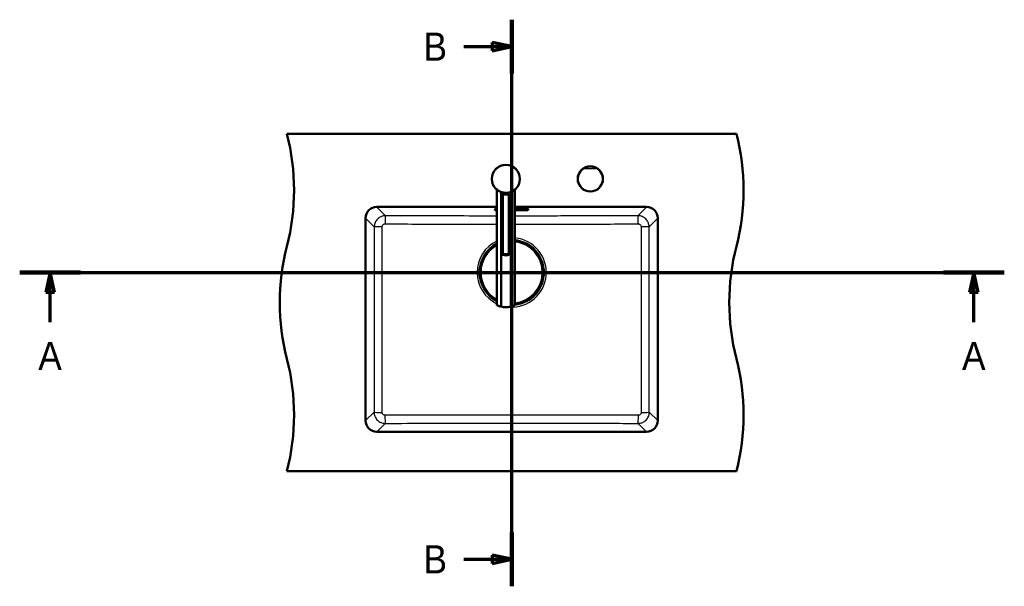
# Model space of a CAD drawing. Header units: millimetres. Extents: x 100 to 2000, y 93 to 4058.
# Tile 19 of 19: x 191 to 1943, y 3050 to 4058. Entities that reach past the tile are written whole.
import ezdxf

# ---------------------------------------------------------------- set-up
doc = ezdxf.new("R2010")
doc.units = ezdxf.units.MM
doc.header["$LTSCALE"] = 10
for name, color, linetype, lineweight in [('Section View Lines(ISO)', 7, 'Continuous', 70), ('Visible Edges(ISO)', 7, 'Continuous', 50), ('Visible Tangent Edges(ISO)', 7, 'Continuous', 25)]:
    doc.layers.add(name, color=color, linetype=linetype, lineweight=lineweight)
doc.styles.add('Text__5.0mm', font='arial.ttf', dxfattribs={"width": 0.9})

# ---------------------------------------------------------------- blocks, each defined once
blk = doc.blocks.new('2dTransSection0')
at = {"layer": 'Section View Lines(ISO)', "linetype": 'Continuous'}
for p, q in [((19.12, 360.85), (194.35, 360.85)), ((24.54, 360.85), (23.79, 357.35)), ((24.54, 357.35), (24.54, 360.85)), ((25.29, 357.35), (24.54, 360.85)), ((188.93, 360.85), (188.18, 357.35)), ((188.93, 357.35), (188.93, 360.85)), ((189.68, 357.35), (188.93, 360.85)), ((23.79, 357.35), (25.29, 357.35)), ((24.54, 352), (24.54, 357.35)), ((188.18, 357.35), (189.68, 357.35)), ((188.93, 352), (188.93, 357.35))]:
    blk.add_line(p, q, dxfattribs=at)
at = {"layer": 'Section View Lines(ISO)', "linetype": 'Continuous', "lineweight": 140}
for p, q in [((19.12, 360.85), (29.96, 360.85)), ((183.51, 360.85), (194.35, 360.85))]:
    blk.add_line(p, q, dxfattribs=at)
at = {"layer": 'Section View Lines(ISO)', "linetype": 'Continuous', "flags": 128}
for points in [[(25.29, 357.35), (24.54, 360.85)], [(189.68, 357.35), (188.93, 360.85)]]:
    blk.add_lwpolyline(points, dxfattribs=at)
at = {"layer": 'Section View Lines(ISO)'}
for points in [[(25.29, 357.35), (24.54, 360.85), (23.79, 357.35), (25.29, 357.35)], [(189.68, 357.35), (188.93, 360.85), (188.18, 357.35), (189.68, 357.35)]]:
    blk.add_solid(points, dxfattribs=at)
at = {"layer": 'Section View Lines(ISO)', "char_height": 5, "attachment_point": 7, "style": 'Text__5.0mm'}
for insert in [(22.43, 343.5), (186.82, 343.5)]:
    blk.add_mtext('A', dxfattribs=dict(at, insert=insert))
blk = doc.blocks.new('2dTransSection1')
at = {"layer": 'Section View Lines(ISO)', "linetype": 'Continuous'}
for p, q in [((106.68, 305.01), (106.68, 405.82)), ((106.68, 401.02), (103.18, 401.77)), ((103.18, 401.77), (103.18, 400.27)), ((98.19, 401.02), (103.18, 401.02)), ((103.18, 401.02), (106.68, 401.02)), ((103.18, 400.27), (106.68, 401.02)), ((106.68, 309.81), (103.18, 310.56)), ((103.18, 310.56), (103.18, 309.06)), ((98.19, 309.81), (103.18, 309.81)), ((103.18, 309.81), (106.68, 309.81)), ((103.18, 309.06), (106.68, 309.81))]:
    blk.add_line(p, q, dxfattribs=at)
at = {"layer": 'Section View Lines(ISO)', "linetype": 'Continuous', "lineweight": 140}
for p, q in [((106.68, 396.22), (106.68, 405.82)), ((106.68, 305.01), (106.68, 314.61))]:
    blk.add_line(p, q, dxfattribs=at)
at = {"layer": 'Section View Lines(ISO)', "linetype": 'Continuous', "flags": 128}
for points in [[(103.18, 400.27), (106.68, 401.02)], [(103.18, 309.06), (106.68, 309.81)]]:
    blk.add_lwpolyline(points, dxfattribs=at)
at = {"layer": 'Section View Lines(ISO)'}
for points in [[(103.18, 400.27), (106.68, 401.02), (103.18, 401.77), (103.18, 400.27)], [(103.18, 309.06), (106.68, 309.81), (103.18, 310.56), (103.18, 309.06)]]:
    blk.add_solid(points, dxfattribs=at)
at = {"layer": 'Section View Lines(ISO)', "char_height": 5, "attachment_point": 7, "style": 'Text__5.0mm'}
for insert in [(90.98, 398.52), (90.98, 307.31)]:
    blk.add_mtext('B', dxfattribs=dict(at, insert=insert))

msp = doc.modelspace()

# ---------------------------------------------------------------- linework, layer by layer
at = {"layer": 'Visible Edges(ISO)'}
for p, q in [((666.75, 3854.93), (1466.75, 3854.93)), ((1040.48, 3755.72), (1040.48, 3550.47)), ((1047.89, 3751.45), (1047.89, 3547.67)), ((1052.48, 3746.73), (1052.48, 3750.26)), ((1060.48, 3746.73), (1060.48, 3750.26)), ((1065.07, 3547.67), (1065.07, 3751.45)), ((1072.48, 3755.72), (1072.48, 3550.47)), ((1049.7, 3641.16), (1049.7, 3744.85)), ((1051, 3641.74), (1051, 3746.34)), ((1061.96, 3641.74), (1061.96, 3746.34)), ((1063.26, 3641.16), (1063.26, 3744.85)), ((826.75, 3724.93), (1040.48, 3724.93)), ((1036.75, 3719.89), (1036.75, 3720.76)), ((1037.25, 3720.54), (1037.25, 3720.96)), ((1039.75, 3721.21), (1039.75, 3720.34)), ((1072.48, 3724.93), (1306.75, 3724.93)), ((1072.48, 3721.37), (1089.75, 3721.37)), ((1072.48, 3721.3), (1089.25, 3721.3)), ((1072.48, 3720.61), (1078.25, 3720.61)), ((1072.56, 3720.43), (1072.48, 3720.43)), ((1072.56, 3720.42), (1072.48, 3720.42)), ((1072.9, 3720.36), (1072.48, 3720.33)), ((1073.01, 3720.36), (1072.48, 3720.32)), ((1072.48, 3720.36), (1072.56, 3720.36)), ((1072.48, 3720.25), (1073.01, 3720.2)), ((1072.56, 3720.21), (1072.48, 3720.21)), ((1072.56, 3720.2), (1072.48, 3720.2)), ((1072.48, 3720.14), (1072.56, 3720.14)), ((1078.25, 3719.96), (1072.48, 3719.96)), ((1078.25, 3719.95), (1072.48, 3719.95)), ((1072.48, 3719.58), (1089.25, 3719.58)), ((1089.75, 3719.28), (1072.48, 3719.28)), ((1072.56, 3720.42), (1072.56, 3720.43)), ((1072.56, 3720.36), (1072.56, 3720.42)), ((1072.56, 3720.2), (1072.56, 3720.21)), ((1072.56, 3720.14), (1072.56, 3720.2)), ((1074.31, 3720.43), (1072.81, 3720.43)), ((1072.81, 3720.42), (1072.81, 3720.43)), ((1074.31, 3720.42), (1072.81, 3720.42)), ((1072.81, 3720.42), (1072.81, 3720.36)), ((1072.81, 3720.36), (1073.01, 3720.36)), ((1072.91, 3720.21), (1072.81, 3720.21)), ((1072.81, 3720.2), (1072.81, 3720.21)), ((1073.01, 3720.2), (1072.81, 3720.2)), ((1072.81, 3720.2), (1072.81, 3720.14)), ((1072.81, 3720.14), (1074.52, 3720.14)), ((1073.35, 3720.3), (1074.04, 3720.36)), ((1074.31, 3720.2), (1073.35, 3720.3)), ((1074.31, 3720.21), (1073.4, 3720.31)), ((1074.04, 3720.36), (1074.31, 3720.36)), ((1074.31, 3720.42), (1074.31, 3720.43)), ((1074.31, 3720.36), (1074.31, 3720.42)), ((1074.52, 3720.21), (1074.31, 3720.21)), ((1074.31, 3720.2), (1074.31, 3720.21)), ((1074.52, 3720.2), (1074.31, 3720.2)), ((1074.52, 3720.2), (1074.52, 3720.21)), ((1074.52, 3720.14), (1074.52, 3720.2)), ((1077.76, 3720.43), (1074.8, 3720.43)), ((1074.8, 3720.42), (1074.8, 3720.43)), ((1077.76, 3720.42), (1074.8, 3720.42)), ((1074.8, 3720.42), (1074.8, 3720.36)), ((1074.8, 3720.36), (1075.11, 3720.36)), ((1075.11, 3720.21), (1074.8, 3720.21)), ((1074.8, 3720.2), (1074.8, 3720.21)), ((1075.11, 3720.2), (1074.8, 3720.2)), ((1074.8, 3720.2), (1074.8, 3720.14)), ((1074.8, 3720.14), (1077.76, 3720.14)), ((1075.11, 3720.36), (1075.11, 3720.2)), ((1076.37, 3720.31), (1076.37, 3720.36)), ((1076.37, 3720.36), (1077.06, 3720.36)), ((1077, 3720.32), (1076.37, 3720.32)), ((1077, 3720.31), (1076.37, 3720.31)), ((1076.37, 3720.2), (1076.37, 3720.26)), ((1076.37, 3720.26), (1077, 3720.26)), ((1077.06, 3720.21), (1076.37, 3720.21)), ((1077.06, 3720.2), (1076.37, 3720.2)), ((1077, 3720.31), (1077, 3720.32)), ((1077, 3720.26), (1077, 3720.31)), ((1077.06, 3720.36), (1077.06, 3720.34)), ((1077.06, 3720.34), (1077.76, 3720.34)), ((1077.76, 3720.24), (1077.06, 3720.24)), ((1077.06, 3720.23), (1077.06, 3720.24)), ((1077.76, 3720.23), (1077.06, 3720.23)), ((1077.06, 3720.23), (1077.06, 3720.2)), ((1077.76, 3720.42), (1077.76, 3720.43)), ((1077.76, 3720.34), (1077.76, 3720.42)), ((1077.76, 3720.23), (1077.76, 3720.24)), ((1077.76, 3720.14), (1077.76, 3720.23)), ((1078.25, 3720.61), (1078.25, 3719.95)), ((1092.75, 3720.34), (1092.75, 3721.21)), ((1095.25, 3720.96), (1095.25, 3720.54)), ((1096.75, 3720.76), (1096.75, 3719.89)), ((806.75, 3344.93), (806.75, 3704.93)), ((1326.75, 3704.93), (1326.75, 3344.93)), ((1009.35, 3604.2), (1009.35, 3612.86)), ((1009.9, 3614.31), (1009.95, 3614.31)), ((1010.1, 3614.36), (1010, 3614.36)), ((1010.43, 3614.36), (1010.1, 3614.36)), ((1010.15, 3614.11), (1010.15, 3609.73)), ((1010.15, 3612.9), (1010.3, 3612.9)), ((1123.41, 3614.36), (1123.08, 3614.36)), ((1123.21, 3612.9), (1123.35, 3612.9)), ((1123.35, 3614.11), (1123.35, 3609.73)), ((1123.51, 3614.36), (1123.41, 3614.36)), ((1123.61, 3614.31), (1123.55, 3614.31)), ((1124.15, 3604.2), (1124.15, 3612.86)), ((1009.63, 3609.53), (1009.75, 3609.53)), ((1009.75, 3607.53), (1009.63, 3607.53)), ((1009.75, 3609.53), (1009.95, 3609.53)), ((1009.95, 3607.53), (1009.75, 3607.53)), ((1009.95, 3602.76), (1009.9, 3602.76)), ((1010, 3602.7), (1010.1, 3602.7)), ((1010.1, 3602.7), (1010.43, 3602.7)), ((1010.15, 3607.33), (1010.15, 3602.96)), ((1010.15, 3604.16), (1010.3, 3604.16)), ((1123.08, 3602.7), (1123.41, 3602.7)), ((1123.21, 3604.16), (1123.35, 3604.16)), ((1123.35, 3607.33), (1123.35, 3602.96)), ((1123.41, 3602.7), (1123.51, 3602.7)), ((1123.55, 3609.53), (1123.75, 3609.53)), ((1123.75, 3607.53), (1123.55, 3607.53)), ((1123.55, 3602.76), (1123.61, 3602.76)), ((1123.75, 3609.53), (1123.87, 3609.53)), ((1123.87, 3607.53), (1123.75, 3607.53)), ((1306.75, 3324.93), (826.75, 3324.93)), ((666.75, 3254.93), (1466.75, 3254.93))]:
    msp.add_line(p, q, dxfattribs=at)
for centre, radius in [((1056.48, 3774.93), 25), ((1206.75, 3774.93), 22.5)]:
    msp.add_circle(centre, radius, dxfattribs=at)
for centre, radius, start, end in [((279.46, 3754.93), 400, 345.52249, 14.47751), ((1079.46, 3754.93), 400, 345.52249, 14.47751), ((826.75, 3704.93), 20, 90, 180), ((1306.75, 3704.93), 20, 0, 90), ((1066.75, 3608.53), 56.63, 4.54627, 84.19753), ((1054.05, 3554.93), 400, 165.52249, 194.47751), ((1066.75, 3608.53), 56.63, 117.64637, 175.45373), ((1854.05, 3554.93), 400, 165.52249, 194.47751), ((1009.95, 3614.11), 0.2, 0, 90), ((1009.95, 3609.73), 0.2, 270, 0), ((1123.55, 3614.11), 0.2, 90, 180), ((1123.55, 3609.73), 0.2, 180, 270), ((1009.95, 3607.33), 0.2, 0, 90), ((1009.95, 3602.96), 0.2, 270, 0), ((1066.75, 3608.53), 56.63, 184.54627, 242.35363), ((1066.75, 3608.53), 56.63, 275.80247, 355.45373), ((1123.55, 3607.33), 0.2, 90, 180), ((1123.55, 3602.96), 0.2, 180, 270), ((1056.48, 3581.6), 35, 255.79658, 284.20342), ((279.46, 3354.93), 400, 345.52249, 14.47751), ((1079.46, 3354.93), 400, 345.52249, 14.47751), ((826.75, 3344.93), 20, 180, 270), ((1306.75, 3344.93), 20, 270, 0)]:
    msp.add_arc(centre, radius, start, end, dxfattribs=at)
for centre, major_axis, ratio, start_param, end_param in [((1056.48, 3729.78), (-18, 0), 0.9659258, 4.712389, 5.0215823), ((1056.48, 3729.78), (-18, 0), 0.9659258, 4.4031957, 4.712389), ((1043.75, 3720.76), (-7, 0), 0.0871557, 5.1992807, 6.2831853), ((1043.75, 3719.89), (-7, 0), 0.0871557, 0, 1.0839046), ((1089.75, 3720.76), (7, 0), 0.0871557, 0, 1.5707963), ((1089.75, 3719.89), (7, 0), 0.0871557, 4.712389, 6.2831853), ((1056.48, 3658.3), (18, 0), 0.9659258, 4.4031957, 5.0215823), ((1056.48, 3656.23), (-18, 0), 0.9659258, 1.261603, 1.8799896), ((1010.1, 3613.76), (0, 0.6), 0.9986295, 0, 0.5235988), ((1009.9, 3614.11), (-0.1, 0.173), 0.9993145, 5.7595865, 6.2831853), ((1123.41, 3613.76), (0, 0.6), 0.9986295, 5.7595865, 6.2831853), ((1123.61, 3614.11), (0, 0.2), 0.9986295, 5.7595865, 6.2831853), ((1009.9, 3602.96), (0, -0.2), 0.9986295, 5.7595865, 6.2831853), ((1010.1, 3603.3), (0, -0.6), 0.9986295, 5.7595865, 6.2831853), ((1123.41, 3603.3), (0, -0.6), 0.9986295, 0, 0.5235988), ((1123.61, 3602.96), (0.1, -0.173), 0.9993145, 5.7595865, 6.2831853)]:
    msp.add_ellipse(centre, major_axis=major_axis, ratio=ratio, start_param=start_param, end_param=end_param, dxfattribs=at)
for points, knots in [([(1051, 3746.34), (1050.69, 3746.14), (1050.42, 3745.93), (1049.87, 3745.38), (1049.7, 3745.07), (1049.7, 3744.85)], [1.65377546, 1.65377546, 1.65377546, 1.65377546, 1.80778066, 1.80778066, 2.06615044, 2.06615044, 2.06615044, 2.06615044]), ([(1063.26, 3744.85), (1063.26, 3745.07), (1063.09, 3745.38), (1062.53, 3745.93), (1062.27, 3746.14), (1061.96, 3746.34)], [0, 0, 0, 0, 0.25836978, 0.25836978, 0.41237498, 0.41237498, 0.41237498, 0.41237498]), ([(1036.96, 3720.89), (1036.96, 3720.89), (1036.99, 3720.9), (1037.13, 3720.94), (1037.29, 3720.97), (1037.77, 3721.05), (1038.14, 3721.09), (1039.05, 3721.17), (1039.6, 3721.21), (1040.3, 3721.24), (1040.39, 3721.24), (1040.48, 3721.25)], [0.19165874, 0.19165874, 0.19165874, 0.19165874, 0.29951001, 0.29951001, 0.50335049, 0.50335049, 0.78518413, 0.78518413, 1.09346194, 1.09346194, 1.13911841, 1.13911841, 1.13911841, 1.13911841]), ([(1039.75, 3720.34), (1039.75, 3720.28), (1039.77, 3720.22), (1039.81, 3720.11), (1039.83, 3720.06), (1039.89, 3719.98), (1039.93, 3719.95), (1040, 3719.89), (1040.04, 3719.87), (1040.14, 3719.82), (1040.2, 3719.8), (1040.33, 3719.76), (1040.4, 3719.75), (1040.48, 3719.73)], [3.14159265, 3.14159265, 3.14159265, 3.14159265, 3.17275248, 3.17275248, 3.20703886, 3.20703886, 3.24990431, 3.24990431, 3.31166919, 3.31166919, 3.44547249, 3.44547249, 3.60134381, 3.60134381, 3.60134381, 3.60134381]), ([(1089.25, 3721.3), (1089.95, 3721.3), (1090.64, 3721.29), (1091.96, 3721.25), (1092.59, 3721.22), (1093.7, 3721.15), (1094.19, 3721.11), (1094.96, 3721.02), (1095.25, 3720.97), (1095.48, 3720.91), (1095.52, 3720.9), (1095.54, 3720.89), (1095.54, 3720.89), (1095.54, 3720.89)], [1.5707963, 1.5707963, 1.5707963, 1.5707963, 1.8849556, 1.8849556, 2.1991149, 2.1991149, 2.5119362, 2.5119362, 2.8106165, 2.8106165, 2.9220532, 2.9220532, 2.9499339, 2.9499339, 2.9499339, 2.9499339]), ([(1089.25, 3719.58), (1089.57, 3719.58), (1089.89, 3719.59), (1090.5, 3719.6), (1090.79, 3719.62), (1091.31, 3719.65), (1091.54, 3719.67), (1091.94, 3719.72), (1092.1, 3719.74), (1092.31, 3719.8), (1092.37, 3719.82), (1092.49, 3719.88), (1092.52, 3719.9), (1092.61, 3719.97), (1092.66, 3720.02), (1092.72, 3720.16), (1092.75, 3720.23), (1092.75, 3720.32), (1092.75, 3720.33), (1092.75, 3720.34)], [4.712389, 4.712389, 4.712389, 4.712389, 5.0265482, 5.0265482, 5.3407075, 5.3407075, 5.6548668, 5.6548668, 5.969026, 5.969026, 6.1261057, 6.1261057, 6.1818592, 6.1818592, 6.2394827, 6.2394827, 6.2764519, 6.2764519, 6.2831853, 6.2831853, 6.2831853, 6.2831853]), ([(1051, 3639.67), (1050.69, 3639.88), (1050.42, 3640.09), (1049.87, 3640.63), (1049.7, 3640.94), (1049.7, 3641.16), (1049.7, 3641.39), (1049.87, 3641.55), (1050.42, 3641.7), (1050.69, 3641.73), (1051, 3641.74)], [-0.41237498, -0.41237498, -0.41237498, -0.41237498, -0.25836978, -0.25836978, 0, 0, 0, 0.25836978, 0.25836978, 0.41237498, 0.41237498, 0.41237498, 0.41237498]), ([(1061.96, 3641.74), (1062.27, 3641.73), (1062.53, 3641.7), (1063.09, 3641.55), (1063.26, 3641.39), (1063.26, 3640.94), (1063.09, 3640.63), (1062.53, 3640.09), (1062.27, 3639.88), (1061.96, 3639.67)], [1.65377546, 1.65377546, 1.65377546, 1.65377546, 1.80778066, 1.80778066, 2.06615044, 2.06615044, 2.32452022, 2.32452022, 2.47852542, 2.47852542, 2.47852542, 2.47852542]), ([(1009.35, 3612.86), (1009.35, 3612.97), (1009.36, 3613.07), (1009.36, 3613.27), (1009.36, 3613.36), (1009.37, 3613.53), (1009.37, 3613.61), (1009.38, 3613.71), (1009.39, 3613.74), (1009.39, 3613.8), (1009.4, 3613.83), (1009.41, 3613.88), (1009.41, 3613.9), (1009.43, 3613.95), (1009.44, 3613.99), (1009.48, 3614.07), (1009.5, 3614.1), (1009.55, 3614.17), (1009.59, 3614.2), (1009.68, 3614.27), (1009.73, 3614.3), (1009.85, 3614.35), (1009.92, 3614.36), (1009.99, 3614.36), (1010, 3614.36), (1010, 3614.36)], [0, 0, 0, 0, 0.03125424, 0.03125424, 0.06205631, 0.06205631, 0.09385377, 0.09385377, 0.11215263, 0.11215263, 0.12586969, 0.12586969, 0.1351267, 0.1351267, 0.14902565, 0.14902565, 0.16060251, 0.16060251, 0.17588251, 0.17588251, 0.19469409, 0.19469409, 0.2139782, 0.2139782, 0.21605307, 0.21605307, 0.21605307, 0.21605307]), ([(1010.26, 3612.66), (1010.26, 3612.66), (1010.26, 3612.66), (1010.27, 3612.66), (1010.27, 3612.67), (1010.27, 3612.69), (1010.27, 3612.71), (1010.28, 3612.76), (1010.28, 3612.79), (1010.29, 3612.86), (1010.3, 3612.9), (1010.3, 3612.96), (1010.3, 3612.99), (1010.31, 3613.02)], [0.019765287, 0.019765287, 0.019765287, 0.019765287, 0.022905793, 0.022905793, 0.029801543, 0.029801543, 0.040160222, 0.040160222, 0.052161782, 0.052161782, 0.064649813, 0.064649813, 0.073300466, 0.073300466, 0.073300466, 0.073300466]), ([(1123.2, 3613.02), (1123.2, 3612.98), (1123.21, 3612.94), (1123.22, 3612.86), (1123.22, 3612.82), (1123.23, 3612.76), (1123.23, 3612.73), (1123.24, 3612.69), (1123.24, 3612.67), (1123.24, 3612.66), (1123.24, 3612.66), (1123.24, 3612.66), (1123.24, 3612.66), (1123.24, 3612.66)], [0, 0, 0, 0, 0.012563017, 0.012563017, 0.025126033, 0.025126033, 0.037514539, 0.037514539, 0.049084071, 0.049084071, 0.052984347, 0.052984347, 0.053534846, 0.053534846, 0.053534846, 0.053534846]), ([(1123.51, 3614.36), (1123.57, 3614.36), (1123.64, 3614.35), (1123.76, 3614.31), (1123.82, 3614.28), (1123.92, 3614.2), (1123.96, 3614.16), (1124.02, 3614.08), (1124.03, 3614.06), (1124.06, 3614.01), (1124.07, 3613.99), (1124.09, 3613.93), (1124.1, 3613.9), (1124.11, 3613.85), (1124.11, 3613.82), (1124.12, 3613.75), (1124.13, 3613.7), (1124.14, 3613.58), (1124.14, 3613.52), (1124.15, 3613.35), (1124.15, 3613.23), (1124.15, 3613.03), (1124.15, 3612.95), (1124.15, 3612.86)], [0, 0, 0, 0, 0.0196573, 0.0196573, 0.03895142, 0.03895142, 0.05823465, 0.05823465, 0.06738272, 0.06738272, 0.07529659, 0.07529659, 0.08790625, 0.08790625, 0.09967294, 0.09967294, 0.12689063, 0.12689063, 0.15433077, 0.15433077, 0.19062796, 0.19062796, 0.21603617, 0.21603617, 0.21603617, 0.21603617]), ([(1010, 3602.7), (1009.94, 3602.7), (1009.87, 3602.71), (1009.75, 3602.76), (1009.69, 3602.79), (1009.59, 3602.86), (1009.54, 3602.91), (1009.49, 3602.99), (1009.47, 3603.01), (1009.45, 3603.06), (1009.44, 3603.08), (1009.42, 3603.14), (1009.41, 3603.17), (1009.4, 3603.22), (1009.4, 3603.24), (1009.39, 3603.32), (1009.38, 3603.37), (1009.37, 3603.48), (1009.37, 3603.55), (1009.36, 3603.72), (1009.36, 3603.83), (1009.36, 3604.03), (1009.35, 3604.12), (1009.35, 3604.2)], [0, 0, 0, 0, 0.0196573, 0.0196573, 0.03895142, 0.03895142, 0.05823465, 0.05823465, 0.06738272, 0.06738272, 0.07529659, 0.07529659, 0.08790625, 0.08790625, 0.09967294, 0.09967294, 0.12689063, 0.12689063, 0.15433077, 0.15433077, 0.19062796, 0.19062796, 0.21603617, 0.21603617, 0.21603617, 0.21603617]), ([(1010.31, 3604.04), (1010.3, 3604.09), (1010.3, 3604.13), (1010.29, 3604.21), (1010.29, 3604.24), (1010.28, 3604.31), (1010.28, 3604.34), (1010.27, 3604.38), (1010.27, 3604.4), (1010.26, 3604.41), (1010.26, 3604.41), (1010.26, 3604.41), (1010.26, 3604.41), (1010.26, 3604.41)], [0, 0, 0, 0, 0.012563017, 0.012563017, 0.025126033, 0.025126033, 0.037514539, 0.037514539, 0.049084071, 0.049084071, 0.052984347, 0.052984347, 0.053534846, 0.053534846, 0.053534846, 0.053534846]), ([(1123.24, 3604.41), (1123.24, 3604.41), (1123.24, 3604.41), (1123.24, 3604.4), (1123.24, 3604.4), (1123.24, 3604.37), (1123.23, 3604.36), (1123.23, 3604.31), (1123.22, 3604.28), (1123.22, 3604.21), (1123.21, 3604.17), (1123.21, 3604.1), (1123.2, 3604.07), (1123.2, 3604.04)], [0.019765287, 0.019765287, 0.019765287, 0.019765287, 0.022905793, 0.022905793, 0.029801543, 0.029801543, 0.040160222, 0.040160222, 0.052161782, 0.052161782, 0.064649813, 0.064649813, 0.073300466, 0.073300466, 0.073300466, 0.073300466]), ([(1124.15, 3604.2), (1124.15, 3604.1), (1124.15, 3603.99), (1124.15, 3603.8), (1124.15, 3603.7), (1124.14, 3603.54), (1124.13, 3603.46), (1124.13, 3603.36), (1124.12, 3603.32), (1124.11, 3603.26), (1124.11, 3603.24), (1124.1, 3603.19), (1124.1, 3603.17), (1124.08, 3603.11), (1124.06, 3603.07), (1124.03, 3603), (1124.01, 3602.97), (1123.95, 3602.9), (1123.92, 3602.86), (1123.83, 3602.79), (1123.77, 3602.76), (1123.65, 3602.72), (1123.59, 3602.71), (1123.52, 3602.7), (1123.51, 3602.7), (1123.51, 3602.7)], [0, 0, 0, 0, 0.03125424, 0.03125424, 0.06205631, 0.06205631, 0.09385377, 0.09385377, 0.11215263, 0.11215263, 0.12586969, 0.12586969, 0.1351267, 0.1351267, 0.14902565, 0.14902565, 0.16060251, 0.16060251, 0.17588251, 0.17588251, 0.19469409, 0.19469409, 0.2139782, 0.2139782, 0.21605307, 0.21605307, 0.21605307, 0.21605307]), ([(1040.48, 3550.47), (1040.48, 3550.47), (1040.59, 3550.41), (1041.03, 3550.2), (1041.35, 3550.03), (1042.63, 3549.45), (1043.87, 3548.92), (1046.06, 3548.18), (1046.93, 3547.91), (1047.89, 3547.67)], [4.7719847, 4.7719847, 4.7719847, 4.7719847, 5.0942374, 5.0942374, 5.41649, 5.41649, 6.0609952, 6.0609952, 6.4024504, 6.4024504, 6.4024504, 6.4024504]), ([(1065.07, 3547.67), (1066.02, 3547.91), (1066.9, 3548.18), (1069.09, 3548.92), (1070.33, 3549.45), (1071.6, 3550.03), (1071.93, 3550.2), (1072.37, 3550.41), (1072.48, 3550.47), (1072.48, 3550.47)], [-1.6304657, -1.6304657, -1.6304657, -1.6304657, -1.2890105, -1.2890105, -0.6445053, -0.6445053, -0.3222526, -0.3222526, 0, 0, 0, 0])]:
    msp.add_open_spline(points, degree=3, knots=knots, dxfattribs=at)
at = {"layer": 'Visible Tangent Edges(ISO)'}
for p, q in [((1194.74, 3792.92), (1194.32, 3793.54)), ((1197.56, 3794.36), (1197.49, 3793.62)), ((1215.95, 3794.36), (1216.02, 3793.62)), ((1219.19, 3793.54), (1218.77, 3792.92)), ((826.8, 3724.81), (826.8, 3724.93)), ((842.14, 3709.47), (826.8, 3724.81)), ((826.8, 3724.81), (1040.48, 3724.81)), ((1035.93, 3719.85), (1035.93, 3720.72)), ((1036.55, 3720.72), (1036.55, 3719.85)), ((1040.25, 3719.85), (1040.25, 3720.72)), ((1072.48, 3724.81), (1306.71, 3724.81)), ((1072.48, 3721.36), (1089.25, 3721.36)), ((1089.25, 3721.3), (1072.48, 3721.3)), ((1072.48, 3720.98), (1089.25, 3720.98)), ((1089.25, 3719.58), (1072.48, 3719.58)), ((1072.48, 3719.26), (1089.25, 3719.26)), ((1089.25, 3719.21), (1072.48, 3719.21)), ((1089.25, 3721.37), (1089.25, 3721.36)), ((1089.25, 3721.3), (1089.25, 3721.3)), ((1089.25, 3721.3), (1089.25, 3720.98)), ((1089.25, 3719.58), (1089.25, 3719.31)), ((1089.25, 3719.58), (1089.25, 3719.58)), ((1089.75, 3719.28), (1089.75, 3719.3)), ((1092.25, 3720.72), (1092.25, 3719.85)), ((1095.95, 3719.85), (1095.95, 3720.72)), ((1096.58, 3720.72), (1096.58, 3719.85)), ((1306.71, 3724.81), (1291.37, 3709.47)), ((1306.71, 3724.81), (1306.71, 3724.93)), ((806.87, 3704.89), (806.75, 3704.89)), ((806.87, 3704.89), (822.2, 3689.56)), ((806.87, 3344.98), (806.87, 3704.89)), ((1311.3, 3689.56), (1326.63, 3704.89)), ((1326.75, 3704.89), (1326.63, 3704.89)), ((1326.63, 3704.89), (1326.63, 3344.98)), ((1009.35, 3612.86), (1009.36, 3612.86)), ((1009.36, 3604.2), (1009.36, 3612.86)), ((1009.4, 3613.76), (1009.55, 3613.76)), ((1009.55, 3609.73), (1009.43, 3609.73)), ((1009.76, 3613.76), (1009.55, 3613.76)), ((1009.55, 3613.76), (1009.55, 3609.73)), ((1009.55, 3609.73), (1009.76, 3609.73)), ((1009.76, 3609.73), (1009.76, 3613.76)), ((1009.96, 3609.73), (1009.76, 3609.73)), ((1009.8, 3614.28), (1009.85, 3614.28)), ((1010.15, 3614.11), (1009.96, 3614.11)), ((1009.96, 3614.11), (1009.96, 3609.73)), ((1009.96, 3609.73), (1010.15, 3609.73)), ((1010.15, 3613.3), (1010.33, 3613.3)), ((1010.31, 3613.02), (1010.31, 3613.02)), ((1123.18, 3613.3), (1123.35, 3613.3)), ((1123.2, 3613.02), (1123.2, 3613.02)), ((1123.54, 3614.11), (1123.35, 3614.11)), ((1123.35, 3609.73), (1123.54, 3609.73)), ((1123.54, 3609.73), (1123.54, 3614.11)), ((1123.74, 3609.73), (1123.54, 3609.73)), ((1123.65, 3614.28), (1123.71, 3614.28)), ((1123.95, 3613.76), (1123.74, 3613.76)), ((1123.74, 3613.76), (1123.74, 3609.73)), ((1123.74, 3609.73), (1123.95, 3609.73)), ((1123.95, 3609.73), (1123.95, 3613.76)), ((1123.95, 3613.76), (1124.1, 3613.76)), ((1124.07, 3609.73), (1123.95, 3609.73)), ((1124.15, 3612.86), (1124.15, 3604.2)), ((1124.15, 3612.86), (1124.15, 3612.86)), ((1009.35, 3604.2), (1009.36, 3604.2)), ((1009.55, 3603.3), (1009.4, 3603.3)), ((1009.43, 3607.33), (1009.55, 3607.33)), ((1009.76, 3607.33), (1009.55, 3607.33)), ((1009.55, 3607.33), (1009.55, 3603.3)), ((1009.76, 3603.3), (1009.55, 3603.3)), ((1009.76, 3607.33), (1009.96, 3607.33)), ((1009.76, 3603.3), (1009.76, 3607.33)), ((1009.85, 3602.78), (1009.8, 3602.78)), ((1010.15, 3607.33), (1009.96, 3607.33)), ((1009.96, 3607.33), (1009.96, 3602.96)), ((1009.96, 3602.96), (1010.15, 3602.96)), ((1010.15, 3603.76), (1010.33, 3603.76)), ((1010.31, 3604.04), (1010.31, 3604.04)), ((1123.18, 3603.76), (1123.35, 3603.76)), ((1123.2, 3604.04), (1123.2, 3604.04)), ((1123.54, 3607.33), (1123.35, 3607.33)), ((1123.35, 3602.96), (1123.54, 3602.96)), ((1123.54, 3607.33), (1123.74, 3607.33)), ((1123.54, 3602.96), (1123.54, 3607.33)), ((1123.71, 3602.78), (1123.65, 3602.78)), ((1123.95, 3607.33), (1123.74, 3607.33)), ((1123.74, 3607.33), (1123.74, 3603.3)), ((1123.95, 3603.3), (1123.74, 3603.3)), ((1123.95, 3603.3), (1123.95, 3607.33)), ((1123.95, 3607.33), (1124.07, 3607.33)), ((1124.1, 3603.3), (1123.95, 3603.3)), ((1124.15, 3604.2), (1124.15, 3604.2)), ((821.77, 3359.87), (806.87, 3344.98)), ((1326.63, 3344.98), (1311.74, 3359.87)), ((806.87, 3344.98), (806.75, 3344.98)), ((826.8, 3325.05), (841.69, 3339.94)), ((1291.82, 3339.94), (1306.71, 3325.05)), ((1326.63, 3344.98), (1326.75, 3344.98)), ((1306.71, 3325.05), (826.8, 3325.05)), ((826.8, 3325.05), (826.8, 3324.93)), ((1306.71, 3325.05), (1306.71, 3324.93))]:
    msp.add_line(p, q, dxfattribs=at)
for centre, radius in [((1056.48, 3774.93), 24.5), ((1206.75, 3774.93), 22.5)]:
    msp.add_circle(centre, radius, dxfattribs=at)
for centre, radius, start, end in [((1206.75, 3774.93), 22.38, 123.74701, 56.25299), ((1206.75, 3774.93), 21.63, 123.74701, 56.25299), ((1206.75, 3774.93), 22.47, 56.35707, 123.64293), ((1206.75, 3893.93), 100.74, 264.72365, 275.27635), ((1206.75, 3893.93), 99.99, 264.72365, 275.27635), ((1066.75, 3608.53), 61.59, 115.25187, 244.74813), ((1066.75, 3608.53), 61.59, 265.90744, 84.66682), ((1066.75, 3608.53), 58.28, 275.63686, 84.36314), ((1066.75, 3608.53), 58.14, 275.65112, 84.34888), ((1066.75, 3608.53), 57.91, 275.67324, 84.32676), ((1066.75, 3608.53), 56.63, 4.54627, 84.19752), ((1066.75, 3608.53), 56.61, 275.80457, 84.19543), ((1066.75, 3608.53), 54.48, 276.03145, 83.96855), ((1066.75, 3608.53), 58.28, 116.79584, 243.20416), ((1066.75, 3608.53), 58.14, 116.86883, 243.13117), ((1066.75, 3608.53), 57.91, 116.98214, 243.01786), ((1066.75, 3608.53), 56.61, 117.65719, 242.34281), ((1066.75, 3608.53), 56.63, 117.64644, 175.45373), ((1066.75, 3608.53), 54.48, 118.83299, 241.16701), ((1066.75, 3608.53), 56.63, 184.54627, 242.35356), ((1066.75, 3608.53), 56.63, 275.80248, 355.45373)]:
    msp.add_arc(centre, radius, start, end, dxfattribs=at)
for centre, major_axis, ratio, start_param, end_param in [((1197.82, 3797.42), (-0.29, -2.99), 0.3908941, 0.009481, 0.9199927), ((1215.69, 3797.42), (0.29, -2.99), 0.3908941, 5.3631926, 6.2737043), ((826.96, 3704.73), (-14.27, 14.27), 0.9913115, 5.5015852, 7.0647854), ((1043.25, 3720.72), (-7.32, 0), 0.0871557, 5.10103, 6.2831853), ((1043.25, 3719.85), (-7.32, 0), 0.0871557, 0, 1.1821553), ((1043.25, 3720.72), (-6.7, 0), 0.0871557, 5.1394572, 6.2831853), ((1043.25, 3719.85), (-6.7, 0), 0.0871557, 0, 1.1437281), ((1036.55, 3721.41), (-0.7, 0), 0.9961947, 1.860548, 2.3376384), ((1036.55, 3720.54), (0.7, 0), 0.9961947, 5.0289045, 6.2831853), ((1043.25, 3720.54), (-6, 0), 0.0871557, 0, 0.9587148), ((1040.25, 3721.21), (-0.5, 0), 0.9961947, 0.0077075, 1.5707963), ((1040.25, 3720.34), (-0.5, 0), 0.9961947, 0, 1.5707963), ((1043.25, 3720.72), (-3, 0), 0.0871557, 5.8935717, 6.2831853), ((1043.25, 3719.85), (-3, 0), 0.0871557, 0, 0.3896136), ((1089.25, 3720.72), (7.32, 0), 0.0871557, 0, 1.5707963), ((1089.25, 3720.72), (6.7, 0), 0.0871557, 0, 1.5707963), ((1089.25, 3720.72), (3, 0), 0.0871557, 0, 1.5707963), ((1089.25, 3719.85), (7.32, 0), 0.0871557, 4.712389, 6.2831853), ((1089.25, 3719.85), (6.7, 0), 0.0871557, 4.712389, 6.2831853), ((1089.25, 3719.85), (3, 0), 0.0871557, 4.712389, 6.2831853), ((1092.25, 3721.21), (0.5, 0), 0.9961947, 4.712389, 6.2754778), ((1092.25, 3720.34), (0.5, 0), 0.9961947, 4.712389, 6.2831853), ((1089.25, 3720.54), (6, 0), 0.0871557, 5.3244705, 6.2831853), ((1095.95, 3720.54), (-0.7, 0), 0.9961947, 0, 1.5707963), ((1095.95, 3721.41), (-0.7, 0), 0.9961947, 0.8039542, 1.5707963), ((1096.58, 3721.71), (1, 0), 0.9961947, 4.712389, 4.8896427), ((1096.58, 3720.84), (-1, 0), 0.9961947, 1.5707963, 1.7299139), ((1306.55, 3704.73), (14.27, 14.27), 0.9913115, 5.5015852, 7.0647854), ((842.14, 3694.53), (0.06, 15), 0.0489645, 0.0873715, 1.5522926), ((1291.37, 3694.53), (-0.06, 15), 0.0489645, 4.7308927, 6.1958138), ((837.15, 3689.56), (-15, -0.02), 0.0175132, 4.7617353, 6.1959054), ((1296.36, 3689.56), (15, -0.02), 0.0175132, 0.0872799, 1.52145), ((1009.4, 3612.86), (0, 0.9), 0.052336, 0, 1.5707963), ((1009.43, 3608.53), (0, 1.2), 0.052336, 0, 3.1415927), ((1010, 3613.76), (0, 0.6), 0.9986295, 0, 1.5707963), ((1009.63, 3609.73), (0, -0.2), 0.9986295, 4.712389, 6.2831853), ((1010.15, 3613.76), (0, -0.6), 0.9986295, 3.6651914, 4.712389), ((1009.75, 3609.73), (0, -0.2), 0.9986295, 4.712389, 6.2831853), ((1009.75, 3609.73), (0, -0.2), 0.052336, 0, 1.5707963), ((1010.16, 3613.76), (0, 0.4), 0.9986295, 0.5235988, 1.5707963), ((1009.95, 3614.11), (-0.1, 0.173), 0.9993145, 5.7595865, 6.2831853), ((1009.95, 3614.11), (-0.1, 0.173), 0.0453243, 4.6861911, 6.2569874), ((1009.95, 3609.73), (0, -0.2), 0.052336, 0, 1.5707963), ((1010.35, 3612.63), (-0.0993, -0.012), 0.9645145, 5.5149018, 6.083644), ((1123.16, 3612.63), (0.0993, -0.012), 0.9645145, 0.1995413, 0.7680405), ((1123.51, 3613.76), (0, 0.6), 0.9986295, 4.712389, 6.2831853), ((1123.55, 3614.11), (0.1, 0.173), 0.0453243, 0.0261979, 1.5969942), ((1123.34, 3613.76), (0, -0.4), 0.9986295, 1.5707963, 2.6179939), ((1123.55, 3609.73), (0, -0.2), 0.052336, 4.712389, 6.2831853), ((1123.55, 3614.11), (0, 0.2), 0.9986295, 5.7595865, 6.2831853), ((1123.35, 3613.76), (0, 0.6), 0.9986295, 4.712389, 5.7595865), ((1123.75, 3609.73), (0, -0.2), 0.052336, 4.712389, 6.2831853), ((1123.75, 3609.73), (0, -0.2), 0.9986295, 0, 1.5707963), ((1123.87, 3609.73), (0, -0.2), 0.9986295, 0, 1.5707963), ((1124.07, 3608.53), (0, -1.2), 0.052336, 0, 3.1415927), ((1124.1, 3612.86), (0, 0.9), 0.052336, 4.712389, 6.2831853), ((1009.4, 3604.2), (0, -0.9), 0.052336, 4.712389, 6.2831853), ((1010, 3603.3), (0, -0.6), 0.9986295, 4.712389, 6.2831853), ((1009.63, 3607.33), (0, 0.2), 0.9986295, 0, 1.5707963), ((1009.75, 3607.33), (0, 0.2), 0.9986295, 0, 1.5707963), ((1010.15, 3603.3), (0, -0.6), 0.9986295, 4.712389, 5.7595865), ((1009.63, 3608.53), (0, -1), 0.052336, 3.1415927, 6.2831853), ((1009.75, 3607.33), (0, 0.2), 0.052336, 4.712389, 6.2831853), ((1010.16, 3603.3), (0, 0.4), 0.9986295, 1.5707963, 2.6179939), ((1009.83, 3608.53), (0, 1), 0.052336, 0, 3.1415927), ((1009.95, 3602.96), (-0.1, -0.173), 0.0453243, 0.0261979, 1.5969942), ((1009.95, 3602.96), (0, -0.2), 0.9986295, 5.7595865, 6.2831853), ((1009.95, 3607.33), (0, 0.2), 0.052336, 4.712389, 6.2831853), ((1010.35, 3604.44), (-0.0993, 0.012), 0.9645145, 0.1995413, 0.7680405), ((1123.16, 3604.44), (0.0993, 0.012), 0.9645145, 5.5149018, 6.083644), ((1123.51, 3603.3), (0, -0.6), 0.9986295, 0, 1.5707963), ((1123.55, 3607.33), (0, 0.2), 0.052336, 0, 1.5707963), ((1123.34, 3603.3), (0, -0.4), 0.9986295, 0.5235988, 1.5707963), ((1123.55, 3602.96), (0.1, -0.173), 0.0453243, 4.6861911, 6.2569874), ((1123.55, 3602.96), (0.1, -0.173), 0.9993145, 5.7595865, 6.2831853), ((1123.35, 3603.3), (0, 0.6), 0.9986295, 3.6651914, 4.712389), ((1123.67, 3608.53), (0, -1), 0.052336, 0, 3.1415927), ((1123.75, 3607.33), (0, 0.2), 0.052336, 0, 1.5707963), ((1123.75, 3607.33), (0, 0.2), 0.9986295, 4.712389, 6.2831853), ((1123.87, 3608.53), (0, 1), 0.052336, 3.1415927, 6.2831853), ((1123.87, 3607.33), (0, 0.2), 0.9986295, 4.712389, 6.2831853), ((1124.1, 3604.2), (0, -0.9), 0.052336, 0, 1.5707963), ((836.71, 3359.87), (-15, 0.05), 0.0385614, 0.0873316, 1.535378), ((841.69, 3354.89), (0.05, -15), 0.0348817, 4.7514395, 6.1958656), ((1291.82, 3354.89), (-0.05, -15), 0.0348817, 0.0873197, 1.5317458), ((1296.8, 3359.87), (15, 0.05), 0.0385614, 4.7478073, 6.1958537), ((826.96, 3345.14), (-14.27, -14.27), 0.9913115, 5.5015852, 7.0647854), ((1306.55, 3345.14), (14.27, -14.27), 0.9913115, 5.5015852, 7.0647854)]:
    msp.add_ellipse(centre, major_axis=major_axis, ratio=ratio, start_param=start_param, end_param=end_param, dxfattribs=at)
for points, knots in [([(1198.57, 3795.52), (1198.2, 3795.43), (1197.82, 3795.32), (1197.08, 3795.06), (1196.72, 3794.92), (1196.36, 3794.76), (1196, 3794.61), (1195.65, 3794.43), (1194.97, 3794.06), (1194.63, 3793.85), (1194.31, 3793.64)], [-0.612433, -0.612433, -0.612433, -0.612433, -0.4589028, -0.4589028, -0.30537261, -0.30537261, -0.30537261, -0.15184242, -0.15184242, 0.00168778, 0.00168778, 0.00168778, 0.00168778]), ([(1194.31, 3793.64), (1194.54, 3793.79), (1194.78, 3793.92), (1195.29, 3794.15), (1195.56, 3794.24), (1195.83, 3794.3), (1196.1, 3794.37), (1196.38, 3794.42), (1196.96, 3794.46), (1197.25, 3794.46), (1197.54, 3794.43)], [-0.00168778, -0.00168778, -0.00168778, -0.00168778, 0.15184242, 0.15184242, 0.30537261, 0.30537261, 0.30537261, 0.4589028, 0.4589028, 0.612433, 0.612433, 0.612433, 0.612433]), ([(1194.31, 3793.63), (1194.31, 3793.62), (1194.31, 3793.61), (1194.31, 3793.6), (1194.31, 3793.58), (1194.32, 3793.57), (1194.32, 3793.54), (1194.32, 3793.54), (1194.32, 3793.54)], [-1.50016481, -1.50016481, -1.50016481, -1.50016481, -1.22510275, -1.22510275, -1.22510275, -0.61255137, -0.61255137, -0.57447065, -0.57447065, -0.57447065, -0.57447065]), ([(1197.56, 3794.36), (1197.28, 3794.39), (1196.99, 3794.39), (1196.42, 3794.35), (1196.14, 3794.3), (1195.87, 3794.23), (1195.6, 3794.16), (1195.33, 3794.07), (1194.81, 3793.84), (1194.56, 3793.7), (1194.32, 3793.54)], [-0.28805393, -0.28805393, -0.28805393, -0.28805393, -0.21604045, -0.21604045, -0.14402697, -0.14402697, -0.14402697, -0.07201348, -0.07201348, 0, 0, 0, 0]), ([(1194.74, 3792.92), (1194.94, 3793.05), (1195.15, 3793.17), (1195.59, 3793.37), (1195.82, 3793.45), (1196.05, 3793.5), (1196.29, 3793.56), (1196.53, 3793.6), (1197.01, 3793.64), (1197.25, 3793.64), (1197.49, 3793.62)], [0, 0, 0, 0, 0.07201348, 0.07201348, 0.14402697, 0.14402697, 0.14402697, 0.21604045, 0.21604045, 0.28805393, 0.28805393, 0.28805393, 0.28805393]), ([(1197.56, 3794.36), (1197.56, 3794.36), (1197.56, 3794.37), (1197.55, 3794.39), (1197.55, 3794.4), (1197.54, 3794.42), (1197.54, 3794.42), (1197.54, 3794.43), (1197.54, 3794.43)], [0.57447065, 0.57447065, 0.57447065, 0.57447065, 0.61255137, 0.61255137, 1.22510275, 1.22510275, 1.22510275, 1.30985621, 1.30985621, 1.30985621, 1.30985621]), ([(1197.54, 3794.43), (1198.07, 3794.38), (1198.62, 3794.33), (1200.07, 3794.22), (1200.98, 3794.16), (1202.69, 3794.08), (1203.48, 3794.05), (1205.28, 3794), (1206.29, 3793.99), (1208.65, 3794), (1210.01, 3794.04), (1212.25, 3794.14), (1213.13, 3794.2), (1214.52, 3794.3), (1215.04, 3794.34), (1215.69, 3794.4), (1215.83, 3794.42), (1215.96, 3794.43)], [5.2329351, 5.2329351, 5.2329351, 5.2329351, 5.3994655, 5.3994655, 5.6659141, 5.6659141, 5.8975792, 5.8975792, 6.1899969, 6.1899969, 6.5860305, 6.5860305, 6.8429052, 6.8429052, 6.9986818, 6.9986818, 7.0420398, 7.0420398, 7.0420398, 7.0420398]), ([(1214.93, 3795.52), (1214.83, 3795.54), (1214.72, 3795.57), (1214.21, 3795.69), (1213.78, 3795.78), (1212.62, 3796.02), (1211.86, 3796.15), (1209.84, 3796.42), (1208.56, 3796.53), (1206.31, 3796.56), (1205.35, 3796.53), (1203.67, 3796.41), (1202.94, 3796.33), (1201.41, 3796.11), (1200.62, 3795.97), (1199.42, 3795.72), (1198.98, 3795.62), (1198.57, 3795.52)], [-7.0420398, -7.0420398, -7.0420398, -7.0420398, -6.9986818, -6.9986818, -6.8429052, -6.8429052, -6.5860305, -6.5860305, -6.1899969, -6.1899969, -5.8975792, -5.8975792, -5.6659141, -5.6659141, -5.3994655, -5.3994655, -5.2329351, -5.2329351, -5.2329351, -5.2329351]), ([(1219.2, 3793.64), (1218.88, 3793.85), (1218.54, 3794.06), (1217.86, 3794.43), (1217.5, 3794.61), (1217.15, 3794.76), (1216.79, 3794.92), (1216.43, 3795.06), (1215.69, 3795.32), (1215.31, 3795.43), (1214.93, 3795.52)], [-0.6139963, -0.6139963, -0.6139963, -0.6139963, -0.46049723, -0.46049723, -0.30699815, -0.30699815, -0.30699815, -0.15349908, -0.15349908, 0, 0, 0, 0]), ([(1215.96, 3794.43), (1215.96, 3794.43), (1215.96, 3794.42), (1215.96, 3794.42), (1215.96, 3794.4), (1215.95, 3794.39), (1215.95, 3794.37), (1215.95, 3794.36), (1215.95, 3794.36)], [1.14034928, 1.14034928, 1.14034928, 1.14034928, 1.22510275, 1.22510275, 1.22510275, 1.83765412, 1.83765412, 1.87573484, 1.87573484, 1.87573484, 1.87573484]), ([(1219.19, 3793.54), (1218.72, 3793.86), (1218.19, 3794.09), (1217.09, 3794.37), (1216.51, 3794.42), (1215.95, 3794.36)], [-0.28805393, -0.28805393, -0.28805393, -0.28805393, -0.1440268, -0.1440268, 0, 0, 0, 0]), ([(1215.96, 3794.43), (1216.26, 3794.46), (1216.55, 3794.46), (1217.12, 3794.42), (1217.41, 3794.37), (1217.68, 3794.3), (1217.95, 3794.24), (1218.22, 3794.15), (1218.73, 3793.92), (1218.97, 3793.79), (1219.2, 3793.64)], [0, 0, 0, 0, 0.15349908, 0.15349908, 0.30699815, 0.30699815, 0.30699815, 0.46049723, 0.46049723, 0.6139963, 0.6139963, 0.6139963, 0.6139963]), ([(1216.02, 3793.62), (1216.5, 3793.66), (1216.99, 3793.62), (1217.92, 3793.39), (1218.37, 3793.19), (1218.77, 3792.92)], [0, 0, 0, 0, 0.1440268, 0.1440268, 0.28805393, 0.28805393, 0.28805393, 0.28805393]), ([(1219.19, 3793.54), (1219.19, 3793.54), (1219.19, 3793.54), (1219.19, 3793.57), (1219.19, 3793.58), (1219.2, 3793.6), (1219.2, 3793.61), (1219.2, 3793.62), (1219.2, 3793.63)], [-1.87573484, -1.87573484, -1.87573484, -1.87573484, -1.83765412, -1.83765412, -1.22510275, -1.22510275, -1.22510275, -0.95004069, -0.95004069, -0.95004069, -0.95004069]), ([(842.14, 3709.47), (840.84, 3709.46), (839.54, 3709.33), (836.22, 3708.66), (834.24, 3707.92), (830.23, 3705.67), (828.27, 3704.02), (825.07, 3700.08), (823.85, 3697.79), (822.51, 3693.48), (822.21, 3691.52), (822.2, 3689.56)], [0, 0, 0, 0, 0.09835135, 0.09835135, 0.2557135, 0.2557135, 0.44446959, 0.44446959, 0.63589838, 0.63589838, 0.7837963, 0.7837963, 0.7837963, 0.7837963]), ([(1040.48, 3708.78), (1023.92, 3708.8), (1007.37, 3708.84), (968.02, 3708.96), (945.22, 3709.05), (900.76, 3709.22), (879.1, 3709.31), (852.34, 3709.43), (847.24, 3709.45), (842.14, 3709.47)], [-19.8505111, -19.8505111, -19.8505111, -19.8505111, -14.8836928, -14.8836928, -8.0370735, -8.0370735, -1.5311832, -1.5311832, 0, 0, 0, 0]), ([(1291.37, 3709.47), (1253.51, 3709.31), (1215.65, 3709.15), (1162.12, 3708.95), (1146.47, 3708.9), (1111.37, 3708.8), (1091.93, 3708.77), (1072.48, 3708.76)], [-44.9562718, -44.9562718, -44.9562718, -44.9562718, -33.5846531, -33.5846531, -28.8850647, -28.8850647, -23.0506188, -23.0506188, -23.0506188, -23.0506188]), ([(1311.3, 3689.56), (1311.3, 3690.85), (1311.17, 3692.14), (1310.5, 3695.43), (1309.77, 3697.4), (1307.55, 3701.38), (1305.93, 3703.32), (1302.05, 3706.51), (1299.78, 3707.75), (1295.43, 3709.14), (1293.4, 3709.46), (1291.37, 3709.47)], [0, 0, 0, 0, 0.09728818, 0.09728818, 0.25294926, 0.25294926, 0.43934235, 0.43934235, 0.62999309, 0.62999309, 0.78379641, 0.78379641, 0.78379641, 0.78379641]), ([(822.2, 3689.56), (822.25, 3657.68), (822.27, 3625.79), (822.26, 3570.83), (822.24, 3547.75), (822.11, 3469.73), (821.95, 3414.79), (821.77, 3359.87)], [-32.9776138, -32.9776138, -32.9776138, -32.9776138, -23.4115422, -23.4115422, -16.4888069, -16.4888069, 0, 0, 0, 0]), ([(836.18, 3359.29), (836.3, 3414.27), (836.37, 3469.3), (836.42, 3547.55), (836.42, 3570.7), (836.43, 3625.85), (836.42, 3657.85), (836.41, 3689.82)], [0, 0, 0, 0, 16.4888069, 16.4888069, 23.4115422, 23.4115422, 32.9776138, 32.9776138, 32.9776138, 32.9776138]), ([(836.41, 3689.82), (836.41, 3690.32), (836.48, 3690.81), (836.81, 3691.9), (837.11, 3692.47), (837.92, 3693.46), (838.41, 3693.87), (839.42, 3694.43), (839.92, 3694.61), (840.75, 3694.78), (841.08, 3694.81), (841.41, 3694.81)], [-0.7837963, -0.7837963, -0.7837963, -0.7837963, -0.63589838, -0.63589838, -0.44446959, -0.44446959, -0.2557135, -0.2557135, -0.09835135, -0.09835135, 0, 0, 0, 0]), ([(841.41, 3694.81), (846.51, 3694.79), (851.61, 3694.78), (878.38, 3694.69), (900.06, 3694.64), (944.57, 3694.55), (967.41, 3694.53), (1006.99, 3694.54), (1023.71, 3694.57), (1040.48, 3694.58)], [0, 0, 0, 0, 1.5311832, 1.5311832, 8.0370735, 8.0370735, 14.8836928, 14.8836928, 19.8734398, 19.8734398, 19.8734398, 19.8734398]), ([(1072.48, 3694.6), (1092.12, 3694.59), (1111.73, 3694.56), (1147.01, 3694.53), (1162.71, 3694.53), (1216.35, 3694.58), (1254.22, 3694.69), (1292.1, 3694.81)], [23.0454085, 23.0454085, 23.0454085, 23.0454085, 28.8850647, 28.8850647, 33.5846531, 33.5846531, 44.9562718, 44.9562718, 44.9562718, 44.9562718]), ([(1292.1, 3694.81), (1292.61, 3694.81), (1293.12, 3694.73), (1294.22, 3694.39), (1294.79, 3694.08), (1295.77, 3693.28), (1296.17, 3692.8), (1296.73, 3691.8), (1296.91, 3691.3), (1297.07, 3690.47), (1297.1, 3690.15), (1297.1, 3689.82)], [-0.78379641, -0.78379641, -0.78379641, -0.78379641, -0.62999309, -0.62999309, -0.43934235, -0.43934235, -0.25294926, -0.25294926, -0.09728818, -0.09728818, 0, 0, 0, 0]), ([(1297.1, 3689.82), (1297.09, 3672.57), (1297.09, 3655.31), (1297.08, 3600.17), (1297.08, 3562.27), (1297.13, 3469.3), (1297.21, 3414.27), (1297.33, 3359.29)], [0, 0, 0, 0, 5.1611706, 5.1611706, 16.4888089, 16.4888089, 32.9776178, 32.9776178, 32.9776178, 32.9776178]), ([(1311.74, 3359.87), (1311.56, 3414.79), (1311.4, 3469.73), (1311.25, 3562.43), (1311.23, 3600.19), (1311.26, 3655.16), (1311.28, 3672.36), (1311.3, 3689.56)], [-32.9776178, -32.9776178, -32.9776178, -32.9776178, -16.4888089, -16.4888089, -5.1611706, -5.1611706, 0, 0, 0, 0]), ([(1010.25, 3612.64), (1010.25, 3612.63), (1010.25, 3612.63), (1010.26, 3612.62), (1010.26, 3612.63), (1010.26, 3612.65), (1010.27, 3612.67), (1010.28, 3612.75), (1010.29, 3612.8), (1010.3, 3612.92), (1010.3, 3612.97), (1010.31, 3613.02)], [0, 0, 0, 0, 0.007791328, 0.007791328, 0.020257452, 0.020257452, 0.036463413, 0.036463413, 0.057531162, 0.057531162, 0.073300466, 0.073300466, 0.073300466, 0.073300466]), ([(1123.2, 3613.02), (1123.2, 3613), (1123.21, 3612.97), (1123.21, 3612.9), (1123.22, 3612.86), (1123.22, 3612.78), (1123.23, 3612.74), (1123.24, 3612.66), (1123.25, 3612.64), (1123.25, 3612.62), (1123.26, 3612.62), (1123.26, 3612.64)], [0, 0, 0, 0, 0.007791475, 0.007791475, 0.020257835, 0.020257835, 0.036464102, 0.036464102, 0.057532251, 0.057532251, 0.073300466, 0.073300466, 0.073300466, 0.073300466]), ([(1010.31, 3604.04), (1010.3, 3604.07), (1010.3, 3604.1), (1010.3, 3604.16), (1010.29, 3604.2), (1010.28, 3604.29), (1010.28, 3604.33), (1010.27, 3604.4), (1010.26, 3604.43), (1010.25, 3604.45), (1010.25, 3604.44), (1010.25, 3604.43)], [0, 0, 0, 0, 0.007791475, 0.007791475, 0.020257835, 0.020257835, 0.036464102, 0.036464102, 0.057532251, 0.057532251, 0.073300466, 0.073300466, 0.073300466, 0.073300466]), ([(1123.26, 3604.43), (1123.26, 3604.44), (1123.26, 3604.44), (1123.25, 3604.44), (1123.25, 3604.44), (1123.24, 3604.42), (1123.24, 3604.39), (1123.23, 3604.32), (1123.22, 3604.26), (1123.21, 3604.15), (1123.21, 3604.1), (1123.2, 3604.04)], [0, 0, 0, 0, 0.007791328, 0.007791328, 0.020257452, 0.020257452, 0.036463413, 0.036463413, 0.057531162, 0.057531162, 0.073300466, 0.073300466, 0.073300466, 0.073300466]), ([(821.77, 3359.87), (821.77, 3358.58), (821.91, 3357.28), (822.57, 3353.97), (823.31, 3352), (825.55, 3348), (827.18, 3346.05), (831.09, 3342.86), (833.37, 3341.63), (837.7, 3340.27), (839.69, 3339.95), (841.69, 3339.94)], [0, 0, 0, 0, 0.09789284, 0.09789284, 0.25452138, 0.25452138, 0.44206903, 0.44206903, 0.63287658, 0.63287658, 0.78376208, 0.78376208, 0.78376208, 0.78376208]), ([(841.17, 3354.3), (840.66, 3354.3), (840.16, 3354.37), (839.07, 3354.71), (838.5, 3355.02), (837.52, 3355.82), (837.11, 3356.31), (836.55, 3357.31), (836.37, 3357.81), (836.21, 3358.64), (836.18, 3358.97), (836.18, 3359.29)], [-0.78376208, -0.78376208, -0.78376208, -0.78376208, -0.63287658, -0.63287658, -0.44206903, -0.44206903, -0.25452138, -0.25452138, -0.09789284, -0.09789284, 0, 0, 0, 0]), ([(1292.34, 3354.3), (1256.96, 3354.37), (1221.56, 3354.42), (1146.37, 3354.48), (1106.56, 3354.5), (1017.45, 3354.5), (968.15, 3354.48), (892.99, 3354.39), (867.07, 3354.35), (841.17, 3354.3)], [0, 0, 0, 0, 10.6067428, 10.6067428, 22.5121898, 22.5121898, 37.2583816, 37.2583816, 45.0243796, 45.0243796, 45.0243796, 45.0243796]), ([(1291.82, 3339.94), (1293.11, 3339.95), (1294.4, 3340.08), (1297.71, 3340.75), (1299.68, 3341.48), (1303.68, 3343.72), (1305.63, 3345.35), (1308.82, 3349.25), (1310.05, 3351.53), (1311.42, 3355.86), (1311.73, 3357.87), (1311.74, 3359.87)], [0, 0, 0, 0, 0.09776422, 0.09776422, 0.25418697, 0.25418697, 0.44147386, 0.44147386, 0.63217853, 0.63217853, 0.78376209, 0.78376209, 0.78376209, 0.78376209]), ([(1297.33, 3359.29), (1297.33, 3358.79), (1297.26, 3358.28), (1296.92, 3357.19), (1296.61, 3356.62), (1295.81, 3355.64), (1295.33, 3355.23), (1294.32, 3354.67), (1293.82, 3354.49), (1292.99, 3354.33), (1292.67, 3354.3), (1292.34, 3354.3)], [-0.78376209, -0.78376209, -0.78376209, -0.78376209, -0.63217853, -0.63217853, -0.44147386, -0.44147386, -0.25418697, -0.25418697, -0.09776422, -0.09776422, 0, 0, 0, 0]), ([(841.69, 3339.94), (867.56, 3340.02), (893.43, 3340.1), (968.45, 3340.27), (1017.6, 3340.34), (1106.44, 3340.34), (1146.12, 3340.29), (1221.14, 3340.15), (1256.48, 3340.05), (1291.82, 3339.94)], [-45.0243796, -45.0243796, -45.0243796, -45.0243796, -37.2583816, -37.2583816, -22.5121898, -22.5121898, -10.6067428, -10.6067428, 0, 0, 0, 0])]:
    msp.add_open_spline(points, degree=3, knots=knots, dxfattribs=at)
for points in [[(1194.31, 3793.63), (1194.31, 3793.63), (1194.31, 3793.64), (1194.31, 3793.64)], [(1219.2, 3793.64), (1219.2, 3793.64), (1219.2, 3793.63), (1219.2, 3793.63)], [(1010.22, 3612.9), (1010.23, 3612.82), (1010.24, 3612.73), (1010.25, 3612.64)], [(1123.26, 3612.64), (1123.27, 3612.73), (1123.28, 3612.82), (1123.29, 3612.9)], [(1010.25, 3604.43), (1010.24, 3604.34), (1010.23, 3604.25), (1010.22, 3604.16)], [(1123.29, 3604.16), (1123.28, 3604.25), (1123.27, 3604.34), (1123.26, 3604.43)]]:
    msp.add_open_spline(points, degree=3, dxfattribs=at)

# ---------------------------------------------------------------- block references
at = {"layer": 'Section View Lines(ISO)', "xscale": 10, "yscale": 10, "zscale": 10}
for name in ['2dTransSection1', '2dTransSection0']:
    msp.add_blockref(name, (0, 0), dxfattribs=at)

doc.saveas('drawing.dxf')
